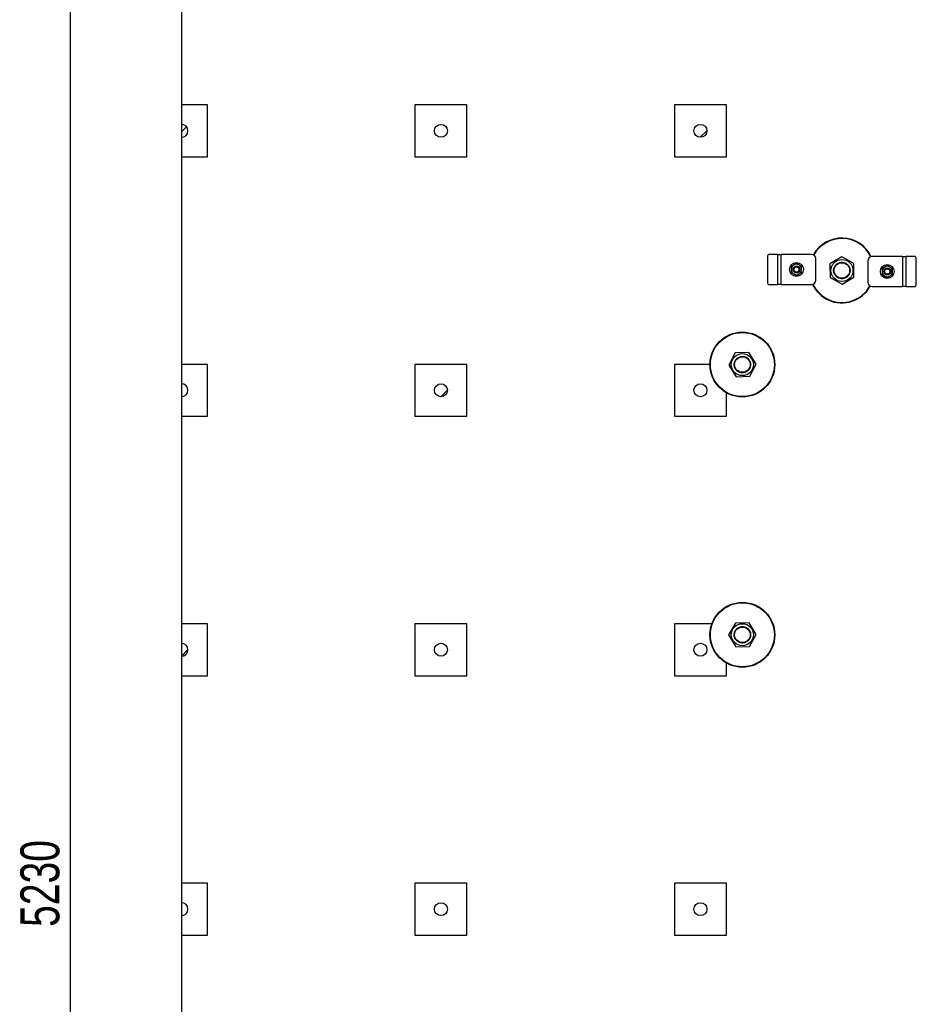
# Model space of a CAD drawing. Header units: millimetres. Extents: x 0 to 841, y 0 to 594.
# Tile 20 of 190: x 303 to 372, y 150 to 226. Entities that reach past the tile are written whole.
import ezdxf

# ---------------------------------------------------------------- set-up
doc = ezdxf.new("R2010")
doc.units = ezdxf.units.MM
doc.layers.add('COTES', color=1, linetype='Continuous')
doc.layers.add('TRAIT-FINS', color=9, linetype='Continuous')
doc.layers.add('TRAIT-FORT', color=4, linetype='Continuous', lineweight=25)
doc.styles.add('SLDTEXTSTYLE0', font='TXT', dxfattribs={"width": 0.75})
doc.dimstyles.new('SLDDIMSTYLE0', dxfattribs={"dimtxt": 3, "dimasz": 2, "dimexe": 0, "dimexo": 0.0625, "dimgap": 0.75, "dimtad": 1, "dimdec": 0, "dimlfac": 30, "dimrnd": 1e-09, "dimzin": 12, "dimdsep": 46, "dimtxsty": 'SLDTEXTSTYLE0', "dimsah": 1, "dimcen": 0.09, "dimadec": 0, "dimazin": 3, "dimtfac": 1, "dimtdec": 0, "dimtofl": 0, "dimtmove": 0, "dimatfit": 3, "dimfxl": 1, "dimfrac": 2, "dimtolj": 1, "dimtzin": 12, "dimarcsym": 0})

# ---------------------------------------------------------------- blocks, each defined once
blk = doc.blocks.new('_D_44')
at = {"layer": 'COTES', "color": 1, "transparency": 16777216}
for p, q in [((358.074, 247.368), (306.296, 247.368)), ((307.296, 73.034), (307.296, 247.368)), ((341.408, 73.034), (306.296, 73.034))]:
    blk.add_line(p, q, dxfattribs=at)
for points in [[(307.296, 247.368), (306.796, 245.368), (307.796, 245.368)], [(307.296, 73.034), (307.796, 75.034), (306.796, 75.034)]]:
    blk.add_solid(points, dxfattribs=at)
at = {"layer": 'COTES', "color": 1, "transparency": 16777216, "insert": (303.429, 155.768), "char_height": 3, "attachment_point": 1, "rotation": 90, "style": 'SLDTEXTSTYLE0'}
blk.add_mtext('5230', dxfattribs=at)

msp = doc.modelspace()

# ---------------------------------------------------------------- hatches: boundary and pattern name
at = {"layer": 'TRAIT-FINS'}
h = msp.add_hatch(dxfattribs=at)
h.set_pattern_fill('ANSI31', color=9, style=0)
edge = h.paths.add_edge_path(flags=0)
edge.add_arc((315.841, 217.134), 0.5, 270, 450)
edge.add_line((315.841, 217.634), (315.841, 216.634))
h = msp.add_hatch(dxfattribs=at)
h.set_pattern_fill('ANSI31', color=9, style=0)
edge = h.paths.add_edge_path(flags=0)
edge.add_arc((335.841, 217.134), 0.5, 0, 360)
h = msp.add_hatch(dxfattribs=at)
h.set_pattern_fill('ANSI31', color=9, style=0)
edge = h.paths.add_edge_path(flags=0)
edge.add_arc((355.841, 217.134), 0.5, 0, 360)
h = msp.add_hatch(dxfattribs=at)
h.set_pattern_fill('ANSI32', color=9, style=0)
edge = h.paths.add_edge_path(flags=0)
edge.add_arc((366.741, 206.368), 0.6, 0, 360)
h = msp.add_hatch(dxfattribs=at)
h.set_pattern_fill('ANSI32', color=9, style=0)
edge = h.paths.add_edge_path(flags=0)
edge.add_arc((359.074, 199.118), 0.6, 0, 360)
h = msp.add_hatch(dxfattribs=at)
h.set_pattern_fill('ANSI31', color=9, style=0)
edge = h.paths.add_edge_path(flags=0)
edge.add_arc((315.841, 197.134), 0.5, 270, 450)
edge.add_line((315.841, 197.634), (315.841, 196.634))
h = msp.add_hatch(dxfattribs=at)
h.set_pattern_fill('ANSI31', color=9, style=0)
edge = h.paths.add_edge_path(flags=0)
edge.add_arc((335.841, 197.134), 0.5, 0, 360)
h = msp.add_hatch(dxfattribs=at)
h.set_pattern_fill('ANSI31', color=9, style=0)
edge = h.paths.add_edge_path(flags=0)
edge.add_arc((355.841, 197.134), 0.5, 0, 360)
h = msp.add_hatch(dxfattribs=at)
h.set_pattern_fill('ANSI32', color=9, style=0)
edge = h.paths.add_edge_path(flags=0)
edge.add_arc((359.074, 178.284), 0.6, 0, 360)
h = msp.add_hatch(dxfattribs=at)
h.set_pattern_fill('ANSI31', color=9, style=0)
edge = h.paths.add_edge_path(flags=0)
edge.add_arc((315.841, 177.134), 0.5, 270, 450)
edge.add_line((315.841, 177.634), (315.841, 176.634))
h = msp.add_hatch(dxfattribs=at)
h.set_pattern_fill('ANSI31', color=9, style=0)
edge = h.paths.add_edge_path(flags=0)
edge.add_arc((335.841, 177.134), 0.5, 0, 360)
h = msp.add_hatch(dxfattribs=at)
h.set_pattern_fill('ANSI31', color=9, style=0)
edge = h.paths.add_edge_path(flags=0)
edge.add_arc((355.841, 177.134), 0.5, 0, 360)
h = msp.add_hatch(dxfattribs=at)
h.set_pattern_fill('ANSI31', color=9, style=0)
edge = h.paths.add_edge_path(flags=0)
edge.add_arc((315.841, 157.134), 0.5, 270, 450)
edge.add_line((315.841, 157.634), (315.841, 156.634))
h = msp.add_hatch(dxfattribs=at)
h.set_pattern_fill('ANSI31', color=9, style=0)
edge = h.paths.add_edge_path(flags=0)
edge.add_arc((335.841, 157.134), 0.5, 0, 360)
h = msp.add_hatch(dxfattribs=at)
h.set_pattern_fill('ANSI31', color=9, style=0)
edge = h.paths.add_edge_path(flags=0)
edge.add_arc((355.841, 157.134), 0.5, 0, 360)

# ---------------------------------------------------------------- linework, layer by layer
at = {"layer": 'TRAIT-FORT', "color": 4, "linetype": 'Continuous', "lineweight": 25}
for p, q in [((315.841, 235.134), (315.841, 219.134)), ((317.841, 219.134), (315.841, 219.134)), ((315.841, 219.134), (315.841, 217.634)), ((317.841, 215.134), (317.841, 219.134)), ((337.841, 219.134), (333.841, 219.134)), ((333.841, 219.134), (333.841, 215.134)), ((337.841, 215.134), (337.841, 219.134)), ((353.841, 219.134), (353.841, 215.134)), ((357.841, 219.134), (353.841, 219.134)), ((357.841, 215.134), (357.841, 219.134)), ((315.841, 217.634), (315.841, 216.634)), ((315.841, 216.634), (315.841, 215.134)), ((315.841, 215.134), (317.841, 215.134)), ((315.841, 215.134), (315.841, 199.134)), ((333.841, 215.134), (337.841, 215.134)), ((353.841, 215.134), (357.841, 215.134)), ((361.004, 207.446), (361.004, 205.446)), ((361.808, 207.613), (361.149, 207.613)), ((361.808, 205.28), (361.808, 207.613)), ((361.808, 207.613), (362.075, 207.613)), ((364.408, 207.613), (362.075, 207.613)), ((362.075, 205.28), (362.075, 207.613)), ((364.742, 205.613), (364.742, 207.28)), ((366.728, 207.426), (365.818, 206.886)), ((367.651, 206.908), (366.728, 207.426)), ((371.407, 207.456), (369.073, 207.456)), ((371.407, 207.456), (371.407, 205.122)), ((371.407, 207.456), (371.673, 207.456)), ((371.673, 207.456), (371.673, 205.122)), ((372.333, 207.456), (371.673, 207.456)), ((372.477, 205.289), (372.477, 207.289)), ((365.818, 206.886), (365.831, 205.827)), ((367.664, 205.849), (367.651, 206.908)), ((368.74, 207.122), (368.74, 205.456)), ((365.831, 205.827), (366.754, 205.309)), ((366.754, 205.309), (367.664, 205.849)), ((361.149, 205.28), (361.808, 205.28)), ((362.075, 205.28), (361.808, 205.28)), ((362.075, 205.28), (364.408, 205.28)), ((369.073, 205.122), (371.407, 205.122)), ((371.673, 205.122), (371.407, 205.122)), ((371.673, 205.122), (372.333, 205.122)), ((358.508, 200.012), (358.017, 199.075)), ((359.566, 200.055), (358.508, 200.012)), ((360.132, 199.16), (359.566, 200.055)), ((317.841, 199.134), (315.841, 199.134)), ((315.841, 199.134), (315.841, 197.634)), ((317.841, 195.134), (317.841, 199.134)), ((333.841, 199.134), (333.841, 195.134)), ((337.841, 199.134), (333.841, 199.134)), ((337.841, 195.134), (337.841, 199.134)), ((353.841, 199.134), (353.841, 195.134)), ((356.574, 199.134), (353.841, 199.134)), ((358.017, 199.075), (358.582, 198.18)), ((359.64, 198.223), (360.132, 199.16)), ((358.582, 198.18), (359.64, 198.223)), ((315.841, 197.634), (315.841, 196.634)), ((315.841, 196.634), (315.841, 195.134)), ((357.841, 195.134), (357.841, 196.943)), ((315.841, 195.134), (317.841, 195.134)), ((315.841, 195.134), (315.841, 179.134)), ((333.841, 195.134), (337.841, 195.134)), ((353.841, 195.134), (357.841, 195.134)), ((317.841, 179.134), (315.841, 179.134)), ((315.841, 179.134), (315.841, 177.634)), ((317.841, 175.134), (317.841, 179.134)), ((337.841, 179.134), (333.841, 179.134)), ((333.841, 179.134), (333.841, 175.134)), ((337.841, 175.134), (337.841, 179.134)), ((353.841, 179.134), (353.841, 175.134)), ((356.723, 179.134), (353.841, 179.134)), ((358.534, 179.194), (358.016, 178.271)), ((359.592, 179.207), (358.534, 179.194)), ((360.133, 178.297), (359.592, 179.207)), ((315.841, 177.634), (315.841, 176.634)), ((358.016, 178.271), (358.556, 177.361)), ((359.614, 177.374), (360.133, 178.297)), ((358.556, 177.361), (359.614, 177.374)), ((315.841, 176.634), (315.841, 175.134)), ((357.841, 175.134), (357.841, 176.11)), ((315.841, 175.134), (317.841, 175.134)), ((315.841, 175.134), (315.841, 159.134)), ((333.841, 175.134), (337.841, 175.134)), ((353.841, 175.134), (357.841, 175.134)), ((317.841, 159.134), (315.841, 159.134)), ((315.841, 159.134), (315.841, 157.634)), ((317.841, 155.134), (317.841, 159.134)), ((337.841, 159.134), (333.841, 159.134)), ((333.841, 159.134), (333.841, 155.134)), ((337.841, 155.134), (337.841, 159.134)), ((357.841, 159.134), (353.841, 159.134)), ((353.841, 159.134), (353.841, 155.134)), ((357.841, 155.134), (357.841, 159.134)), ((315.841, 157.634), (315.841, 156.634)), ((315.841, 156.634), (315.841, 155.134)), ((315.841, 155.134), (317.841, 155.134)), ((315.841, 155.134), (315.841, 139.134)), ((333.841, 155.134), (337.841, 155.134)), ((353.841, 155.134), (357.841, 155.134))]:
    msp.add_line(p, q, dxfattribs=at)
for centre, radius in [((335.841, 217.134), 0.5), ((355.841, 217.134), 0.5), ((366.741, 206.368), 0.852), ((363.242, 206.446), 0.533), ((363.242, 206.446), 0.267), ((363.242, 206.446), 0.203), ((366.741, 206.368), 0.6), ((370.24, 206.289), 0.533), ((370.24, 206.289), 0.267), ((370.24, 206.289), 0.203), ((359.074, 199.118), 2.5), ((359.074, 199.118), 2.467), ((359.074, 199.118), 0.852), ((359.074, 199.118), 0.6), ((335.841, 197.134), 0.5), ((355.841, 197.134), 0.5), ((359.074, 178.284), 2.5), ((359.074, 178.284), 2.467), ((359.074, 178.284), 0.852), ((359.074, 178.284), 0.6), ((335.841, 177.134), 0.5), ((355.841, 177.134), 0.5), ((335.841, 157.134), 0.5), ((355.841, 157.134), 0.5)]:
    msp.add_circle(centre, radius, dxfattribs=at)
for centre, radius, start, end in [((315.841, 217.134), 0.5, 270, 90), ((366.741, 206.368), 2.5, 25.56707, 151.00638), ((366.741, 206.368), 2.467, 25.69337, 151.00373), ((361.161, 207.457), 0.157, 94.40195, 183.81126), ((364.408, 207.28), 0.333, 360, 90), ((369.073, 207.122), 0.333, 90, 180), ((372.321, 207.299), 0.157, 356.18874, 85.59805), ((363.242, 206.446), 0.4, 120, 180), ((363.242, 206.446), 0.4, 60, 120), ((363.242, 206.446), 0.4, 0, 60), ((370.24, 206.289), 0.4, 120, 180), ((370.24, 206.289), 0.4, 60, 120), ((370.24, 206.289), 0.4, 0, 60), ((363.242, 206.446), 0.4, 180, 240), ((363.242, 206.446), 0.4, 240, 300), ((363.242, 206.446), 0.4, 300, 0), ((370.24, 206.289), 0.4, 180, 240), ((370.24, 206.289), 0.4, 240, 300), ((370.24, 206.289), 0.4, 300, 0), ((361.161, 205.436), 0.157, 176.18874, 265.59805), ((364.408, 205.613), 0.333, 270, 360), ((366.741, 206.368), 2.5, 205.56707, 245.32581), ((366.741, 206.368), 2.467, 205.69337, 245.32581), ((366.741, 206.368), 2.5, 245.32581, 331.00638), ((366.741, 206.368), 2.467, 245.32581, 331.00373), ((369.073, 205.456), 0.333, 180, 270), ((372.321, 205.278), 0.157, 274.40195, 3.81126), ((315.841, 197.134), 0.5, 270, 90), ((315.841, 177.134), 0.5, 270, 90), ((315.841, 157.134), 0.5, 270, 90)]:
    msp.add_arc(centre, radius, start, end, dxfattribs=at)
for points, knots in [([(363.042, 206.793), (363.008, 206.773), (362.941, 206.735), (362.875, 206.696), (362.842, 206.677)], [0, 0, 0, 0, 0.497844, 1, 1, 1, 1]), ([(362.842, 206.677), (362.842, 206.639), (362.842, 206.563), (362.842, 206.485), (362.842, 206.446)], [0, 0, 0, 0, 0.4981655, 1, 1, 1, 1]), ([(363.242, 206.908), (363.209, 206.889), (363.143, 206.851), (363.075, 206.812), (363.042, 206.793)], [0, 0, 0, 0, 0.498165, 1, 1, 1, 1]), ([(363.442, 206.793), (363.408, 206.812), (363.341, 206.851), (363.275, 206.889), (363.242, 206.908)], [0, 0, 0, 0, 0.4978438, 1, 1, 1, 1]), ([(363.642, 206.677), (363.609, 206.696), (363.543, 206.734), (363.475, 206.773), (363.442, 206.793)], [0, 0, 0, 0, 0.498165, 1, 1, 1, 1]), ([(363.642, 206.446), (363.642, 206.485), (363.642, 206.562), (363.642, 206.639), (363.642, 206.677)], [0, 0, 0, 0, 0.497844, 1, 1, 1, 1]), ([(366.196, 206.044), (366.178, 206.079), (366.141, 206.149), (366.111, 206.269), (366.104, 206.396), (366.123, 206.525), (366.161, 206.628), (366.202, 206.703), (366.25, 206.772), (366.319, 206.846), (366.385, 206.891), (366.418, 206.912)], [0, 0, 0, 0, 0.1164968, 0.2399717, 0.3685799, 0.4999174, 0.6312549, 0.6956328, 0.7600283, 0.8835032, 1, 1, 1, 1]), ([(366.418, 206.912), (366.452, 206.93), (366.522, 206.967), (366.642, 206.997), (366.769, 207.005), (366.898, 206.986), (367.001, 206.948), (367.076, 206.906), (367.145, 206.858), (367.219, 206.789), (367.289, 206.693), (367.34, 206.585), (367.371, 206.467), (367.378, 206.339), (367.359, 206.21), (367.321, 206.108), (367.279, 206.032), (367.232, 205.964), (367.163, 205.889), (367.096, 205.844), (367.064, 205.823)], [0, 0, 0, 0, 0.058248, 0.119986, 0.18429, 0.249959, 0.315627, 0.347816, 0.380014, 0.441752, 0.5, 0.558248, 0.619986, 0.68429, 0.749959, 0.815627, 0.847816, 0.880014, 0.941752, 1, 1, 1, 1]), ([(370.04, 206.635), (370.007, 206.616), (369.939, 206.577), (369.873, 206.539), (369.84, 206.52)], [0, 0, 0, 0, 0.497844, 1, 1, 1, 1]), ([(369.84, 206.52), (369.84, 206.482), (369.84, 206.405), (369.84, 206.328), (369.84, 206.289)], [0, 0, 0, 0, 0.4981655, 1, 1, 1, 1]), ([(370.24, 206.751), (370.207, 206.732), (370.141, 206.693), (370.074, 206.655), (370.04, 206.635)], [0, 0, 0, 0, 0.498165, 1, 1, 1, 1]), ([(370.44, 206.635), (370.407, 206.655), (370.339, 206.693), (370.273, 206.732), (370.24, 206.751)], [0, 0, 0, 0, 0.497844, 1, 1, 1, 1]), ([(370.64, 206.52), (370.607, 206.539), (370.541, 206.577), (370.474, 206.616), (370.44, 206.635)], [0, 0, 0, 0, 0.498165, 1, 1, 1, 1]), ([(370.64, 206.289), (370.64, 206.327), (370.64, 206.405), (370.64, 206.481), (370.64, 206.52)], [0, 0, 0, 0, 0.497844, 1, 1, 1, 1]), ([(362.842, 206.446), (362.842, 206.408), (362.842, 206.33), (362.842, 206.254), (362.842, 206.215)], [0, 0, 0, 0, 0.497844, 1, 1, 1, 1]), ([(362.842, 206.215), (362.875, 206.196), (362.941, 206.158), (363.008, 206.119), (363.042, 206.1)], [0, 0, 0, 0, 0.498165, 1, 1, 1, 1]), ([(363.042, 206.1), (363.075, 206.081), (363.142, 206.042), (363.208, 206.004), (363.242, 205.984)], [0, 0, 0, 0, 0.4978437, 1, 1, 1, 1]), ([(363.242, 205.984), (363.275, 206.003), (363.341, 206.042), (363.408, 206.08), (363.442, 206.1)], [0, 0, 0, 0, 0.498165, 1, 1, 1, 1]), ([(363.442, 206.1), (363.475, 206.119), (363.542, 206.158), (363.608, 206.196), (363.642, 206.215)], [0, 0, 0, 0, 0.497844, 1, 1, 1, 1]), ([(363.642, 206.215), (363.642, 206.253), (363.642, 206.33), (363.642, 206.407), (363.642, 206.446)], [0, 0, 0, 0, 0.498165, 1, 1, 1, 1]), ([(367.064, 205.823), (367.03, 205.805), (366.959, 205.768), (366.84, 205.738), (366.712, 205.73), (366.583, 205.749), (366.481, 205.787), (366.405, 205.829), (366.337, 205.877), (366.262, 205.946), (366.218, 206.012), (366.196, 206.044)], [0, 0, 0, 0, 0.116497, 0.239972, 0.36858, 0.499917, 0.631255, 0.695633, 0.760028, 0.883503, 1, 1, 1, 1]), ([(369.84, 206.289), (369.84, 206.25), (369.84, 206.173), (369.84, 206.096), (369.84, 206.058)], [0, 0, 0, 0, 0.497844, 1, 1, 1, 1]), ([(369.84, 206.058), (369.873, 206.039), (369.939, 206.001), (370.006, 205.962), (370.04, 205.942)], [0, 0, 0, 0, 0.498165, 1, 1, 1, 1]), ([(370.04, 205.942), (370.073, 205.923), (370.14, 205.884), (370.207, 205.846), (370.24, 205.827)], [0, 0, 0, 0, 0.4978438, 1, 1, 1, 1]), ([(370.24, 205.827), (370.273, 205.846), (370.339, 205.884), (370.406, 205.923), (370.44, 205.942)], [0, 0, 0, 0, 0.498165, 1, 1, 1, 1]), ([(370.44, 205.942), (370.473, 205.962), (370.54, 206), (370.607, 206.039), (370.64, 206.058)], [0, 0, 0, 0, 0.4978438, 1, 1, 1, 1]), ([(370.64, 206.058), (370.64, 206.096), (370.64, 206.172), (370.64, 206.25), (370.64, 206.289)], [0, 0, 0, 0, 0.498165, 1, 1, 1, 1]), ([(358.513, 199.412), (358.533, 199.445), (358.574, 199.514), (358.66, 199.602), (358.764, 199.675), (358.884, 199.726), (358.991, 199.748), (359.077, 199.752), (359.161, 199.747), (359.26, 199.727), (359.37, 199.682), (359.47, 199.617), (359.558, 199.532), (359.632, 199.427), (359.683, 199.307), (359.705, 199.2), (359.709, 199.114), (359.704, 199.031), (359.684, 198.931), (359.651, 198.858), (359.635, 198.823)], [0, 0, 0, 0, 0.058248, 0.119986, 0.18429, 0.249959, 0.315627, 0.347816, 0.380014, 0.441752, 0.5, 0.558248, 0.619986, 0.68429, 0.749959, 0.815627, 0.847816, 0.880014, 0.941752, 1, 1, 1, 1]), ([(358.78, 198.557), (358.747, 198.576), (358.678, 198.617), (358.59, 198.703), (358.517, 198.808), (358.465, 198.928), (358.444, 199.035), (358.44, 199.121), (358.445, 199.204), (358.464, 199.304), (358.497, 199.377), (358.513, 199.412)], [0, 0, 0, 0, 0.116497, 0.239972, 0.36858, 0.499917, 0.631255, 0.695633, 0.760028, 0.883503, 1, 1, 1, 1]), ([(359.635, 198.823), (359.615, 198.79), (359.575, 198.722), (359.489, 198.633), (359.384, 198.56), (359.264, 198.509), (359.157, 198.487), (359.071, 198.483), (358.987, 198.488), (358.888, 198.507), (358.815, 198.541), (358.78, 198.557)], [0, 0, 0, 0, 0.1164968, 0.2399717, 0.3685799, 0.4999174, 0.6312549, 0.6956328, 0.7600283, 0.8835032, 1, 1, 1, 1]), ([(358.53, 177.961), (358.512, 177.995), (358.475, 178.066), (358.445, 178.185), (358.437, 178.313), (358.456, 178.442), (358.494, 178.544), (358.536, 178.62), (358.583, 178.688), (358.653, 178.762), (358.749, 178.832), (358.856, 178.883), (358.975, 178.914), (359.103, 178.921), (359.232, 178.902), (359.334, 178.865), (359.41, 178.823), (359.478, 178.775), (359.553, 178.706), (359.597, 178.64), (359.619, 178.607)], [0, 0, 0, 0, 0.058248, 0.119986, 0.18429, 0.249959, 0.315627, 0.347816, 0.380014, 0.441752, 0.5, 0.558248, 0.619986, 0.68429, 0.749959, 0.815627, 0.847816, 0.880014, 0.941752, 1, 1, 1, 1]), ([(359.619, 178.607), (359.637, 178.573), (359.674, 178.503), (359.704, 178.383), (359.711, 178.256), (359.692, 178.127), (359.655, 178.024), (359.613, 177.949), (359.565, 177.88), (359.496, 177.805), (359.43, 177.761), (359.397, 177.74)], [0, 0, 0, 0, 0.1164968, 0.2399717, 0.3685799, 0.4999174, 0.6312549, 0.6956328, 0.7600283, 0.8835032, 1, 1, 1, 1]), ([(359.397, 177.74), (359.363, 177.722), (359.293, 177.685), (359.173, 177.655), (359.046, 177.647), (358.917, 177.666), (358.814, 177.704), (358.739, 177.746), (358.67, 177.794), (358.595, 177.862), (358.551, 177.929), (358.53, 177.961)], [0, 0, 0, 0, 0.1164968, 0.2399717, 0.3685799, 0.4999174, 0.6312549, 0.6956328, 0.7600283, 0.8835032, 1, 1, 1, 1])]:
    msp.add_open_spline(points, degree=3, knots=knots, dxfattribs=at)

# ---------------------------------------------------------------- dimensions: what is measured, and where the dimension line sits
at = {"layer": 'COTES', "color": 1}
dim = msp.add_linear_dim(base=(307.296, 247.368), p1=(342.408, 73.034), p2=(359.074, 247.368), angle=90, dimstyle='SLDDIMSTYLE0', dxfattribs=at)
dim.commit()
dim.dimension.update_dxf_attribs({"geometry": '_D_44', "text_midpoint": (307.296, 160.201), "dimtype": 160})

doc.saveas('drawing.dxf')
